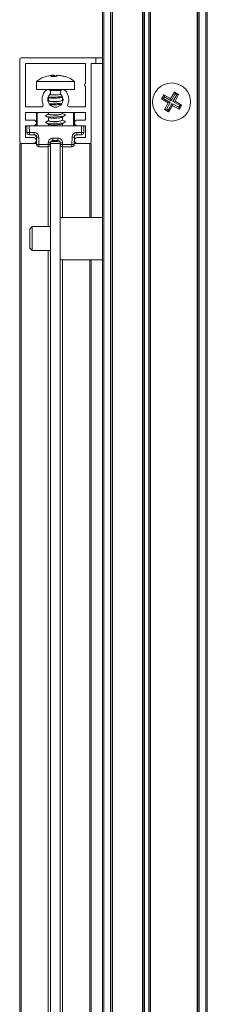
# Model space of a CAD drawing. Header units: millimetres. Extents: x 4007.392 to 4008.192, y 2941.547 to 2942.347.
# Tile 9 of 10: x 4008.151 to 4008.19, y 2941.755 to 2941.962. Entities that reach past the tile are written whole.
import ezdxf

# ---------------------------------------------------------------- set-up
doc = ezdxf.new("R2010")
doc.units = ezdxf.units.MM
doc.layers.add('SANINDUSA', color=3, linetype='Continuous')

msp = doc.modelspace()

# ---------------------------------------------------------------- linework, layer by layer
at = {"layer": 'SANINDUSA', "lineweight": 15}
for p, q in [((4008.168181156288, 2941.570754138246), (4008.168181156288, 2942.300754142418)), ((4008.168481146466, 2941.570754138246), (4008.168481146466, 2942.300754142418)), ((4008.169881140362, 2942.300754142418), (4008.169881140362, 2941.570754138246)), ((4008.170181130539, 2942.300754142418), (4008.170181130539, 2941.570754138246)), ((4008.170281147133, 2942.300754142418), (4008.170281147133, 2941.570754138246)), ((4008.176581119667, 2941.570754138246), (4008.176581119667, 2942.300754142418)), ((4008.176681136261, 2941.570754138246), (4008.176681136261, 2942.300754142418)), ((4008.176981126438, 2941.570754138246), (4008.176981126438, 2942.300754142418)), ((4008.177881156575, 2942.300754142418), (4008.177881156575, 2941.570754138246)), ((4008.178181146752, 2942.300754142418), (4008.178181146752, 2941.570754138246)), ((4008.178281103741, 2942.300754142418), (4008.178281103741, 2941.570754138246)), ((4008.188081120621, 2941.570754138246), (4008.188081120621, 2942.300754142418)), ((4008.188181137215, 2942.300754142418), (4008.188181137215, 2941.570754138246)), ((4008.188481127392, 2942.300754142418), (4008.188481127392, 2941.570754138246)), ((4008.189881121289, 2942.300754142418), (4008.189881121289, 2941.570754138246)), ((4008.190181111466, 2942.300754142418), (4008.190181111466, 2941.570754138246)), ((4008.150781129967, 2941.953563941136), (4008.150781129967, 2941.936163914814)), ((4008.151081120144, 2941.953863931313), (4008.166781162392, 2941.953863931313)), ((4008.166781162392, 2941.952663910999), (4008.166781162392, 2941.953863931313)), ((4008.166781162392, 2941.953863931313), (4008.168181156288, 2941.953863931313)), ((4008.15198115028, 2941.943663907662), (4008.15198115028, 2941.95256395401)), ((4008.15208110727, 2941.952663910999), (4008.164481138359, 2941.952663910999)), ((4008.164581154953, 2941.95256395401), (4008.164581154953, 2941.948413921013)), ((4008.165781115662, 2941.936163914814), (4008.165781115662, 2941.95256395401)), ((4008.166781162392, 2941.952663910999), (4008.165881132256, 2941.952663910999)), ((4008.168181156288, 2941.952663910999), (4008.166781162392, 2941.952663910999)), ((4008.154281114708, 2941.948897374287), (4008.154281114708, 2941.947173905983)), ((4008.154281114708, 2941.948897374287), (4008.162281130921, 2941.948897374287)), ((4008.157625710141, 2941.950228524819), (4008.156094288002, 2941.949894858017)), ((4008.157229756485, 2941.950136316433), (4008.156098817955, 2941.949894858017)), ((4008.157304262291, 2941.949894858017), (4008.157625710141, 2941.950228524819)), ((4008.158242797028, 2941.949894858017), (4008.157304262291, 2941.949894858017)), ((4008.157625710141, 2941.950228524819), (4008.157696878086, 2941.949894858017)), ((4008.157670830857, 2941.95018298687), (4008.157883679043, 2941.950228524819)), ((4008.15782973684, 2941.950228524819), (4008.158134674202, 2941.949894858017)), ((4008.157883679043, 2941.950228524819), (4008.158319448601, 2941.949894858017)), ((4008.157926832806, 2941.949894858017), (4008.157883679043, 2941.950228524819)), ((4008.158678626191, 2941.950228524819), (4008.158242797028, 2941.949894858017)), ((4008.158732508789, 2941.950228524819), (4008.158427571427, 2941.949894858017)), ((4008.160238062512, 2941.949894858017), (4008.158678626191, 2941.950228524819)), ((4008.160313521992, 2941.949894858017), (4008.158732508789, 2941.950228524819)), ((4008.158900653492, 2941.950228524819), (4008.160463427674, 2941.949894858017)), ((4008.158936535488, 2941.950228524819), (4008.160468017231, 2941.949894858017)), ((4008.160468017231, 2941.949894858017), (4008.160238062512, 2941.949894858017)), ((4008.162281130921, 2941.947173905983), (4008.162281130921, 2941.948897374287)), ((4008.154281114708, 2941.947173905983), (4008.162281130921, 2941.947173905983)), ((4008.156621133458, 2941.947173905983), (4008.156642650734, 2941.94717271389)), ((4008.159433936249, 2941.946973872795), (4008.157128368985, 2941.946973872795)), ((4008.159918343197, 2941.947172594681), (4008.159941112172, 2941.947173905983)), ((4008.164581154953, 2941.947813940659), (4008.164581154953, 2941.943663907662)), ((4008.181681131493, 2941.9484253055), (4008.181681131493, 2941.94842709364)), ((4008.181681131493, 2941.948422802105), (4008.181681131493, 2941.9484253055)), ((4008.182480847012, 2941.945294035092), (4008.183323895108, 2941.946644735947)), ((4008.183323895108, 2941.946644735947), (4008.183426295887, 2941.94626660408)), ((4008.183323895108, 2941.946644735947), (4008.184162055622, 2941.946163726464)), ((4008.183681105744, 2941.94842709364), (4008.183681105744, 2941.948425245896)), ((4008.183681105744, 2941.948425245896), (4008.183681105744, 2941.9484227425)), ((4008.184665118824, 2941.948027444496), (4008.184665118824, 2941.948011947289)), ((4008.156821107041, 2941.944854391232), (4008.156704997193, 2941.944788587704)), ((4008.156821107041, 2941.944873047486), (4008.156709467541, 2941.94481189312)), ((4008.156749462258, 2941.945526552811), (4008.156888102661, 2941.945461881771)), ((4008.15681788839, 2941.944852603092), (4008.156821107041, 2941.94485808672)), ((4008.156821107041, 2941.945493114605), (4008.156821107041, 2941.944820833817)), ((4008.15968803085, 2941.945563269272), (4008.159782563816, 2941.945616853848)), ((4008.159692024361, 2941.944873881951), (4008.159725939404, 2941.944927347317)), ((4008.159741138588, 2941.945574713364), (4008.159788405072, 2941.945600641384)), ((4008.159741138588, 2941.944927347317), (4008.159741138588, 2941.945593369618)), ((4008.159872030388, 2941.944893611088), (4008.159741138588, 2941.944954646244)), ((4008.180590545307, 2941.945196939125), (4008.181071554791, 2941.946035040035)), ((4008.180968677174, 2941.9452992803), (4008.180590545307, 2941.945196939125)), ((4008.181941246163, 2941.944353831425), (4008.180590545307, 2941.945196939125)), ((4008.181173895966, 2941.945656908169), (4008.180968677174, 2941.9452992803)), ((4008.18239972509, 2941.944477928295), (4008.180968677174, 2941.9452992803)), ((4008.181071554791, 2941.946035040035), (4008.182480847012, 2941.945294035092)), ((4008.181071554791, 2941.946035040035), (4008.181173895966, 2941.945656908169)), ((4008.182604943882, 2941.944835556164), (4008.181173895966, 2941.945656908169)), ((4008.182604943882, 2941.944835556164), (4008.182480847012, 2941.945294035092)), ((4008.183426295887, 2941.94626660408), (4008.182604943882, 2941.944835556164)), ((4008.182962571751, 2941.944630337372), (4008.183783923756, 2941.946061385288)), ((4008.182962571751, 2941.944630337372), (4008.183420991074, 2941.944754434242)), ((4008.182962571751, 2941.944630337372), (4008.184393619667, 2941.943808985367)), ((4008.184162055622, 2941.946163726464), (4008.183420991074, 2941.944754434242)), ((4008.183420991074, 2941.944754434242), (4008.184771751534, 2941.943911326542)), ((4008.183783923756, 2941.946061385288), (4008.183426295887, 2941.94626660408)), ((4008.183783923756, 2941.946061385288), (4008.184162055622, 2941.946163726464)), ((4008.155422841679, 2941.943563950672), (4008.15208110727, 2941.943563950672)), ((4008.164481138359, 2941.943563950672), (4008.161139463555, 2941.943563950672)), ((4008.181200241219, 2941.942944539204), (4008.181941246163, 2941.944353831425)), ((4008.181578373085, 2941.943046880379), (4008.181200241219, 2941.942944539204)), ((4008.182038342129, 2941.94246352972), (4008.181200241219, 2941.942944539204)), ((4008.18239972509, 2941.944477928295), (4008.181578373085, 2941.943046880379)), ((4008.181578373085, 2941.943046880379), (4008.181936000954, 2941.942841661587)), ((4008.181936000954, 2941.942841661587), (4008.182757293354, 2941.944272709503)), ((4008.182038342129, 2941.94246352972), (4008.181936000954, 2941.942841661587)), ((4008.18239972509, 2941.944477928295), (4008.181941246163, 2941.944353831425)), ((4008.182881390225, 2941.943814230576), (4008.182038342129, 2941.94246352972)), ((4008.182881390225, 2941.943814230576), (4008.182757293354, 2941.944272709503)), ((4008.184188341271, 2941.943451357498), (4008.182757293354, 2941.944272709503)), ((4008.184290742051, 2941.943073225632), (4008.182881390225, 2941.943814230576)), ((4008.184188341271, 2941.943451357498), (4008.184393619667, 2941.943808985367)), ((4008.184290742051, 2941.943073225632), (4008.184188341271, 2941.943451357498)), ((4008.184771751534, 2941.943911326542), (4008.184290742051, 2941.943073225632)), ((4008.184393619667, 2941.943808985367), (4008.184771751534, 2941.943911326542)), ((4008.15198115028, 2941.942263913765), (4008.15198115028, 2941.940863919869)), ((4008.15208110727, 2941.942363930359), (4008.164481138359, 2941.942363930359)), ((4008.15208110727, 2941.940763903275), (4008.153681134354, 2941.940763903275)), ((4008.154281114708, 2941.942163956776), (4008.154281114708, 2941.939563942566)), ((4008.154481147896, 2941.942363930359), (4008.154481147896, 2941.939563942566)), ((4008.156821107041, 2941.942054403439), (4008.156272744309, 2941.941743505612)), ((4008.156821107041, 2941.940654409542), (4008.156272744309, 2941.940343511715)), ((4008.156280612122, 2941.941545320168), (4008.156888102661, 2941.941261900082)), ((4008.156821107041, 2941.942363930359), (4008.156821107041, 2941.942020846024)), ((4008.156821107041, 2941.941293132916), (4008.156821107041, 2941.940620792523)), ((4008.15968803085, 2941.941363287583), (4008.16028950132, 2941.941704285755)), ((4008.159692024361, 2941.942073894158), (4008.159725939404, 2941.942127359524)), ((4008.159692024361, 2941.940673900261), (4008.159725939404, 2941.940727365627)), ((4008.159741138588, 2941.942127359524), (4008.159741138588, 2941.942363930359)), ((4008.160281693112, 2941.941902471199), (4008.159741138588, 2941.942154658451)), ((4008.159741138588, 2941.940727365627), (4008.159741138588, 2941.941393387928)), ((4008.160281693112, 2941.940502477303), (4008.159741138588, 2941.940754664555)), ((4008.162081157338, 2941.939563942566), (4008.162081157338, 2941.942363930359)), ((4008.162281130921, 2941.939563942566), (4008.162281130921, 2941.942163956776)), ((4008.162881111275, 2941.940763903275), (4008.164481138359, 2941.940763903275)), ((4008.164581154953, 2941.940863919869), (4008.164581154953, 2941.942263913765)), ((4008.180697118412, 2941.941096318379), (4008.180697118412, 2941.941080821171)), ((4008.181681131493, 2941.940681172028), (4008.181681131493, 2941.940685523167)), ((4008.15198115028, 2941.937163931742), (4008.15198115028, 2941.939463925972)), ((4008.153681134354, 2941.939563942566), (4008.15208110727, 2941.939563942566)), ((4008.152281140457, 2941.939563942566), (4008.152305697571, 2941.938155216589)), ((4008.152781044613, 2941.939563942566), (4008.152805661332, 2941.938155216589)), ((4008.152781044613, 2941.939563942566), (4008.163781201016, 2941.939563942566)), ((4008.156280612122, 2941.940145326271), (4008.156888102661, 2941.939861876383)), ((4008.156821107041, 2941.939893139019), (4008.156821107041, 2941.939563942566)), ((4008.15968803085, 2941.939963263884), (4008.16028950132, 2941.940304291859)), ((4008.159741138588, 2941.939563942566), (4008.159741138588, 2941.939993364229)), ((4008.164481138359, 2941.939563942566), (4008.162881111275, 2941.939563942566)), ((4008.163781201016, 2941.939563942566), (4008.163756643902, 2941.938155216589)), ((4008.164281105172, 2941.939563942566), (4008.164256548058, 2941.938155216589)), ((4008.164581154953, 2941.939463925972), (4008.164581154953, 2941.937163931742)), ((4008.15208110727, 2941.937063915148), (4008.153681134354, 2941.937063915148)), ((4008.152805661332, 2941.938155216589), (4008.153789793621, 2941.938155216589)), ((4008.152805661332, 2941.938155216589), (4008.152805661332, 2941.937663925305)), ((4008.153789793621, 2941.937663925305), (4008.152805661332, 2941.937663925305)), ((4008.154138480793, 2941.937522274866), (4008.154226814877, 2941.937401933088)), ((4008.154281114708, 2941.93761728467), (4008.154281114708, 2941.935863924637)), ((4008.154316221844, 2941.935655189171), (4008.154289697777, 2941.937172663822)), ((4008.154789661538, 2941.937172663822), (4008.154816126, 2941.935655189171)), ((4008.157772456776, 2941.936955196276), (4008.158789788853, 2941.936955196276)), ((4008.158789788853, 2941.936463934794), (4008.157772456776, 2941.936463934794)), ((4008.161746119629, 2941.935655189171), (4008.161772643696, 2941.937172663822)), ((4008.162272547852, 2941.937172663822), (4008.16224608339, 2941.935655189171)), ((4008.162281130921, 2941.935863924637), (4008.162281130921, 2941.93761728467)), ((4008.162772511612, 2941.938155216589), (4008.163756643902, 2941.938155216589)), ((4008.162772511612, 2941.937663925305), (4008.163756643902, 2941.937663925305)), ((4008.162881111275, 2941.937063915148), (4008.164481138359, 2941.937063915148)), ((4008.163756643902, 2941.938155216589), (4008.163756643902, 2941.937663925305)), ((4008.150781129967, 2941.595863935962), (4008.150781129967, 2941.935863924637)), ((4008.151081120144, 2941.935863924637), (4008.150781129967, 2941.935863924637)), ((4008.151081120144, 2941.935863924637), (4008.151081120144, 2941.595863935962)), ((4008.151081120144, 2941.935863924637), (4008.153681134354, 2941.935863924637)), ((4008.154312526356, 2941.935863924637), (4008.153681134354, 2941.935863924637)), ((4008.154816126, 2941.935655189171), (4008.156767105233, 2941.935655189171)), ((4008.154816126, 2941.935655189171), (4008.154816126, 2941.935163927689)), ((4008.154816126, 2941.935163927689), (4008.156767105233, 2941.935163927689)), ((4008.156767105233, 2941.935655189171), (4008.156772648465, 2941.935972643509)), ((4008.156767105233, 2941.935163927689), (4008.156767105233, 2941.935655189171)), ((4008.156781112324, 2941.918363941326), (4008.156781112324, 2941.935164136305)), ((4008.15727255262, 2941.935972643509), (4008.157267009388, 2941.935655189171)), ((4008.157270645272, 2941.935863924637), (4008.157281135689, 2941.935863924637)), ((4008.157281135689, 2941.595863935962), (4008.157281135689, 2941.935863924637)), ((4008.15928110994, 2941.935863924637), (4008.157281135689, 2941.935863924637)), ((4008.159252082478, 2941.935863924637), (4008.159291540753, 2941.93586884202)), ((4008.15928110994, 2941.595863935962), (4008.15928110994, 2941.935863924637)), ((4008.15928110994, 2941.935863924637), (4008.159291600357, 2941.935863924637)), ((4008.159295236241, 2941.935655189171), (4008.159289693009, 2941.935972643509)), ((4008.159781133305, 2941.935164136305), (4008.159781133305, 2941.920313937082)), ((4008.159789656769, 2941.935972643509), (4008.159795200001, 2941.935655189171)), ((4008.159795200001, 2941.935655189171), (4008.161746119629, 2941.935655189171)), ((4008.159795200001, 2941.935655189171), (4008.159795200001, 2941.935163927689)), ((4008.159795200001, 2941.935163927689), (4008.161746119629, 2941.935163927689)), ((4008.161746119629, 2941.935163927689), (4008.161746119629, 2941.935655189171)), ((4008.162881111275, 2941.935863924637), (4008.162249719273, 2941.935863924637)), ((4008.162881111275, 2941.935863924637), (4008.165481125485, 2941.935863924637)), ((4008.165781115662, 2941.935863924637), (4008.165481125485, 2941.935863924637)), ((4008.165481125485, 2941.920313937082), (4008.165481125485, 2941.935863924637)), ((4008.165781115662, 2941.935863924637), (4008.165781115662, 2941.920313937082)), ((4008.168181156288, 2941.920313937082), (4008.15928110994, 2941.920313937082)), ((4008.153381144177, 2941.918363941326), (4008.152881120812, 2941.917863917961)), ((4008.152881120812, 2941.917863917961), (4008.152881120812, 2941.913863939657)), ((4008.157281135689, 2941.918363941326), (4008.153381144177, 2941.918363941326)), ((4008.153381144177, 2941.918363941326), (4008.153381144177, 2941.913363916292)), ((4008.152881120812, 2941.913863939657), (4008.153381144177, 2941.913363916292)), ((4008.153381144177, 2941.913363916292), (4008.157281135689, 2941.913363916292)), ((4008.156781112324, 2941.618363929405), (4008.156781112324, 2941.913363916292)), ((4008.15928110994, 2941.911413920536), (4008.168181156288, 2941.911413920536)), ((4008.159781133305, 2941.911413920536), (4008.159781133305, 2941.620313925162)), ((4008.165481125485, 2941.620313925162), (4008.165481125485, 2941.911413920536)), ((4008.165781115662, 2941.911413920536), (4008.165781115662, 2941.620313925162))]:
    msp.add_line(p, q, dxfattribs=at)
at = {"layer": 'SANINDUSA', "lineweight": 15, "flags": 128}
for points in [[(4008.156784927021, 2941.945630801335), (4008.157045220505, 2941.945604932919), (4008.157788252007, 2941.94557864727)], [(4008.156924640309, 2941.94421542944), (4008.157045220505, 2941.944204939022), (4008.157788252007, 2941.944178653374)], [(4008.156272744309, 2941.941743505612), (4008.15624145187, 2941.941723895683), (4008.156208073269, 2941.941591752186), (4008.156490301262, 2941.941479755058), (4008.157045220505, 2941.941404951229), (4008.157788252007, 2941.941378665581)], [(4008.157788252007, 2941.941378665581), (4008.158606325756, 2941.941404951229), (4008.159374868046, 2941.941479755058), (4008.159976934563, 2941.941591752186), (4008.160320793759, 2941.941723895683), (4008.16035417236, 2941.941856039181), (4008.160281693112, 2941.941902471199)], [(4008.157788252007, 2941.939978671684), (4008.158606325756, 2941.94000492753), (4008.159374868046, 2941.940079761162), (4008.159976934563, 2941.94019175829), (4008.160320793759, 2941.940323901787), (4008.16035417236, 2941.94045598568), (4008.160281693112, 2941.940502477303)], [(4008.156272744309, 2941.940343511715), (4008.15624145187, 2941.940323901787), (4008.156208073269, 2941.94019175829), (4008.156490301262, 2941.940079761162), (4008.157045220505, 2941.94000492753), (4008.157788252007, 2941.939978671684)]]:
    msp.add_lwpolyline(points, dxfattribs=at)
at = {"layer": 'SANINDUSA', "lineweight": 15}
msp.add_circle((4008.1826811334, 2941.944554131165), 0.004000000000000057, dxfattribs=at)
for centre, radius, start, end in [((4008.1510811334, 2941.95356392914), 0.0003000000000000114, 90, 180), ((4008.1520811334, 2941.95256392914), 0.0001000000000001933, 90, 180), ((4008.1644811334, 2941.95256392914), 0.0001000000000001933, 0, 90), ((4008.1658811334, 2941.95256392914), 9.999999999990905e-05, 90, 180), ((4008.1582811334, 2941.94506392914), 0.00280000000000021, 136.6582417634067, 202.7739724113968), ((4008.1566811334, 2941.946573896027), 0.0006000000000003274, 316.6582417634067, 136.6582417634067), ((4008.1598811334, 2941.946573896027), 0.0006000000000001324, 43.34175823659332, 223.3417582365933), ((4008.1582811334, 2941.94506392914), 0.002799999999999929, 337.2260275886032, 43.34175823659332), ((4008.1647061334, 2941.94811392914), 0.0003249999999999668, 112.6198649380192, 247.3801350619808), ((4008.1582811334, 2941.94506392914), 0.001600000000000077, 136.6582417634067, 43.34175823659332), ((4008.158220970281, 2941.948253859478), 0.003686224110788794, 247.6814721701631, 293.5199275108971), ((4008.158018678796, 2941.952718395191), 0.006695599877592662, 261.7289264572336, 282.2011587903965), ((4008.157884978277, 2941.956363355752), 0.01078514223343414, 269.4861373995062, 279.8628924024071), ((4008.1520811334, 2941.94366392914), 0.0001000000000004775, 180, 270), ((4008.155422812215, 2941.94386392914), 0.0003000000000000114, 270, 22.77397241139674), ((4008.157880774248, 2941.955048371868), 0.01087011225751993, 269.5123143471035, 279.6557915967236), ((4008.161139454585, 2941.94386392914), 0.0003000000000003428, 157.2260275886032, 270), ((4008.1644811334, 2941.94366392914), 9.999999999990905e-05, 270, 0), ((4008.1520811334, 2941.94226392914), 0.0001000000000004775, 90, 180), ((4008.1520811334, 2941.94086392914), 0.0001000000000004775, 180, 270), ((4008.1536811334, 2941.94016392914), 0.000600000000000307, 270, 90), ((4008.1544811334, 2941.94216392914), 0.0001999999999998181, 90, 180), ((4008.158220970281, 2941.945453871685), 0.003686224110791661, 247.6814721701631, 293.5199275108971), ((4008.158220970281, 2941.944053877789), 0.003686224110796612, 247.6814721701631, 293.5199275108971), ((4008.1620811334, 2941.94216392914), 0.0001999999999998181, 0, 90), ((4008.1628811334, 2941.94016392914), 0.000600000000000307, 90, 270), ((4008.1644811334, 2941.94226392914), 0.0001000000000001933, 0, 90), ((4008.1644811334, 2941.94086392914), 0.0001000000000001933, 270, 0), ((4008.1520811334, 2941.93946392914), 0.0001000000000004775, 90, 180), ((4008.1644811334, 2941.93946392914), 9.999999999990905e-05, 0, 90), ((4008.1520811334, 2941.93716392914), 0.0001000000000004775, 180, 270), ((4008.152555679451, 2941.945291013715), 0.007140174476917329, 267.9936296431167, 272.0063703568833), ((4008.152805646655, 2941.93816392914), 0.0005000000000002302, 181.0000000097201, 270), ((4008.1536811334, 2941.93646392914), 0.0006000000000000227, 270, 90), ((4008.157975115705, 2941.943863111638), 0.007636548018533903, 265.3847614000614, 278.8879823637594), ((4008.1628811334, 2941.93646392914), 0.0006000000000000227, 90, 270), ((4008.163756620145, 2941.93816392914), 0.0005000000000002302, 270, 358.9999999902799), ((4008.16400659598, 2941.945288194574), 0.007137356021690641, 267.9930764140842, 272.0069235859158), ((4008.1644811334, 2941.93716392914), 9.999999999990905e-05, 270, 0), ((4008.1510811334, 2941.93616392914), 0.0003000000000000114, 180, 270), ((4008.154816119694, 2941.93566392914), 0.0005000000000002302, 181.0000000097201, 270), ((4008.154566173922, 2941.94286072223), 0.007209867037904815, 268.0132685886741, 271.986731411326), ((4008.156767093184, 2941.93566392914), 0.0005000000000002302, 270, 358.9999999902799), ((4008.15701705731, 2941.94286072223), 0.007209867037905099, 268.0132685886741, 271.986731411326), ((4008.159545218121, 2941.942862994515), 0.007212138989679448, 268.0136577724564, 271.9863422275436), ((4008.159795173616, 2941.93566392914), 0.0005000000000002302, 181.0000000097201, 270), ((4008.161996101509, 2941.942862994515), 0.007212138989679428, 268.0136577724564, 271.9863422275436), ((4008.161746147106, 2941.93566392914), 0.0005000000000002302, 270, 358.9999999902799), ((4008.1654811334, 2941.93616392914), 0.0003000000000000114, 270, 0)]:
    msp.add_arc(centre, radius, start, end, dxfattribs=at)
for centre, major_axis, ratio, start_param, end_param in [((4008.1582811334, 2941.944878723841), (0.001459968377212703, 5.945636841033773e-05), 0.1616183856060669, 3.135010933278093, 6.016503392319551), ((4008.1582811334, 2941.946278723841), (0.001459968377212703, 5.945636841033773e-05), 0.1616183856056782, 3.717816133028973, 5.611472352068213), ((4008.1582811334, 2941.942078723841), (0.001459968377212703, 5.945636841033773e-05), 0.1616183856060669, 3.135010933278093, 6.016503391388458), ((4008.1582811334, 2941.940678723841), (0.001459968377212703, 5.945636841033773e-05), 0.1616183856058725, 3.135010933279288, 6.016503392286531), ((4008.1582811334, 2941.936478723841), (0.001459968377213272, 5.945636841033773e-05), 0.1616183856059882, 3.908531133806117, 5.301145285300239)]:
    msp.add_ellipse(centre, major_axis=major_axis, ratio=ratio, start_param=start_param, end_param=end_param, dxfattribs=at)
for points, knots in [([(4008.156100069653, 2941.949858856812), (4008.15579950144, 2941.949756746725), (4008.155162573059, 2941.949540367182), (4008.154630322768, 2941.949127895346), (4008.154349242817, 2941.948910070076)], [0, 0, 0, 0, 0.4719026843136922, 1, 1, 1, 1]), ([(4008.162218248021, 2941.948915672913), (4008.162149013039, 2941.9489778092), (4008.161729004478, 2941.949354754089), (4008.161073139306, 2941.949706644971), (4008.160466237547, 2941.949870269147), (4008.160314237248, 2941.949911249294)], [0, 0, 0, 0, 0.1288774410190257, 0.7818248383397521, 1, 1, 1, 1]), ([(4008.156892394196, 2941.945470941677), (4008.156907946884, 2941.945461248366), (4008.156957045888, 2941.945430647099), (4008.157208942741, 2941.945394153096), (4008.157563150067, 2941.945369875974), (4008.157954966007, 2941.945363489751), (4008.158369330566, 2941.945371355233), (4008.158829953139, 2941.94539928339), (4008.159251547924, 2941.945447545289), (4008.159566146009, 2941.945508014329), (4008.159660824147, 2941.945552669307), (4008.159705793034, 2941.945573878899)], [0, 0, 0, 0, 0.05934973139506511, 0.1873639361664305, 0.3142050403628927, 0.4007447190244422, 0.5070247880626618, 0.6323652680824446, 0.7582497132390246, 0.885176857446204, 1, 1, 1, 1]), ([(4008.157075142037, 2941.944021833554), (4008.157121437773, 2941.944013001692), (4008.157252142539, 2941.943988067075), (4008.157566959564, 2941.943970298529), (4008.157953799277, 2941.943963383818), (4008.158370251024, 2941.94397137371), (4008.158827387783, 2941.943999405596), (4008.159250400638, 2941.944045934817), (4008.159434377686, 2941.944087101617), (4008.159523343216, 2941.944107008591)], [0, 0, 0, 0, 0.0917392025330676, 0.2590033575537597, 0.373122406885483, 0.5132729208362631, 0.6785582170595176, 0.8445608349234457, 1, 1, 1, 1]), ([(4008.156892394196, 2941.941270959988), (4008.156907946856, 2941.941261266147), (4008.156957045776, 2941.941230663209), (4008.157208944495, 2941.941194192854), (4008.157563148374, 2941.94116982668), (4008.157954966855, 2941.941163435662), (4008.158369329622, 2941.941171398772), (4008.158829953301, 2941.941199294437), (4008.159251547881, 2941.941247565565), (4008.159566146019, 2941.941308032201), (4008.15966082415, 2941.941352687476), (4008.159705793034, 2941.941373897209)], [0, 0, 0, 0, 0.05934966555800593, 0.1873637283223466, 0.3142055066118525, 0.4007450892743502, 0.5070253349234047, 0.6323656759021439, 0.7582499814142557, 0.8851769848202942, 1, 1, 1, 1]), ([(4008.156892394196, 2941.939870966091), (4008.156907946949, 2941.939861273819), (4008.156957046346, 2941.939830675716), (4008.157208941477, 2941.9397941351), (4008.157563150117, 2941.939769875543), (4008.157954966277, 2941.939763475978), (4008.15836933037, 2941.93977139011), (4008.15882995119, 2941.939799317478), (4008.159251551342, 2941.939847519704), (4008.159566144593, 2941.939908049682), (4008.159660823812, 2941.939952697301), (4008.159705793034, 2941.939973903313)], [0, 0, 0, 0, 0.05934966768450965, 0.1873644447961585, 0.3142054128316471, 0.4007449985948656, 0.5070251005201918, 0.6323654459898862, 0.758249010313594, 0.8851769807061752, 1, 1, 1, 1]), ([(4008.153789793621, 2941.938155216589), (4008.153914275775, 2941.938142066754), (4008.154106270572, 2941.938121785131), (4008.154337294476, 2941.937999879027), (4008.154495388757, 2941.937873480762), (4008.154624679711, 2941.937717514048), (4008.154750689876, 2941.937488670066), (4008.154774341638, 2941.93729688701), (4008.154789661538, 2941.937172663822)], [0, 0, 0, 0, 0.2396743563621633, 0.3696612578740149, 0.499966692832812, 0.6299490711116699, 0.7603077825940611, 1, 1, 1, 1]), ([(4008.153789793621, 2941.938155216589), (4008.153789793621, 2941.938122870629), (4008.153789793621, 2941.938058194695), (4008.153789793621, 2941.937965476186), (4008.153789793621, 2941.937879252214), (4008.153789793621, 2941.937831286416), (4008.153789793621, 2941.937807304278)], [0, 0, 0, 0, 0.2500530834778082, 0.4999825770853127, 0.7499992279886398, 1, 1, 1, 1]), ([(4008.153789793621, 2941.937807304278), (4008.153789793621, 2941.93778590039), (4008.153789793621, 2941.937743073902), (4008.153789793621, 2941.937698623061), (4008.153789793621, 2941.937669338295), (4008.153789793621, 2941.937665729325), (4008.153789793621, 2941.937663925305)], [0, 0, 0, 0, 0.249900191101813, 0.5000188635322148, 0.7500737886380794, 0.9999999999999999, 0.9999999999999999, 0.9999999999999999, 0.9999999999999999]), ([(4008.153789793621, 2941.937663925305), (4008.153853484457, 2941.937657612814), (4008.15398435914, 2941.937644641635), (4008.154087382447, 2941.937562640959), (4008.154140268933, 2941.937520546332)], [0, 0, 0, 0, 0.4866551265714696, 1, 1, 1, 1]), ([(4008.154140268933, 2941.937520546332), (4008.154162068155, 2941.937496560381), (4008.154205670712, 2941.937448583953), (4008.154251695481, 2941.937362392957), (4008.154282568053, 2941.937269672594), (4008.154287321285, 2941.93720499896), (4008.154289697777, 2941.937172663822)], [0, 0, 0, 0, 0.2499444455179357, 0.4999360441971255, 0.7499810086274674, 1, 1, 1, 1]), ([(4008.154436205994, 2941.937169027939), (4008.154414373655, 2941.937169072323), (4008.154370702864, 2941.937169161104), (4008.154325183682, 2941.937169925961), (4008.154295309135, 2941.93717102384), (4008.154291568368, 2941.937172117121), (4008.154289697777, 2941.937172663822)], [0, 0, 0, 0, 0.2499937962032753, 0.5000575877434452, 0.7500011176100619, 1, 1, 1, 1]), ([(4008.154789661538, 2941.937172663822), (4008.154756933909, 2941.937172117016), (4008.154691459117, 2941.937171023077), (4008.154597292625, 2941.937169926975), (4008.154509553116, 2941.937169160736), (4008.154460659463, 2941.937169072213), (4008.154436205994, 2941.937169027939)], [0, 0, 0, 0, 0.2499917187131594, 0.5001326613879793, 0.7499984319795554, 1, 1, 1, 1]), ([(4008.156772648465, 2941.935972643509), (4008.156787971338, 2941.936096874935), (4008.156811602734, 2941.93628846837), (4008.156937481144, 2941.936517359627), (4008.157066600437, 2941.93667324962), (4008.157224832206, 2941.936799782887), (4008.157455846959, 2941.936921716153), (4008.157647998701, 2941.936942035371), (4008.157772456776, 2941.936955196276)], [0, 0, 0, 0, 0.2397145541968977, 0.3696949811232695, 0.5000400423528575, 0.6300170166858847, 0.7603593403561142, 1, 1, 1, 1]), ([(4008.15727255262, 2941.935972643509), (4008.157274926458, 2941.936004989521), (4008.157279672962, 2941.936069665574), (4008.157310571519, 2941.936162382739), (4008.157356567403, 2941.936248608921), (4008.157400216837, 2941.936296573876), (4008.157422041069, 2941.936320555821)], [0, 0, 0, 0, 0.2500542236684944, 0.499984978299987, 0.7499980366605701, 1, 1, 1, 1]), ([(4008.157422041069, 2941.936320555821), (4008.157474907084, 2941.936362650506), (4008.157577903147, 2941.936444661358), (4008.15770876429, 2941.936457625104), (4008.157772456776, 2941.936463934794)], [0, 0, 0, 0, 0.5132818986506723, 1, 1, 1, 1]), ([(4008.157772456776, 2941.936955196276), (4008.157772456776, 2941.936922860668), (4008.157772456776, 2941.93685818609), (4008.157772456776, 2941.936765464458), (4008.157772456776, 2941.936679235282), (4008.157772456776, 2941.936631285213), (4008.157772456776, 2941.936607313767)], [0, 0, 0, 0, 0.2499922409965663, 0.5000104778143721, 0.7500426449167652, 1, 1, 1, 1]), ([(4008.157772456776, 2941.936607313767), (4008.157772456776, 2941.936585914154), (4008.157772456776, 2941.9365431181), (4008.157772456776, 2941.936498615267), (4008.157772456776, 2941.936469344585), (4008.157772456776, 2941.936465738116), (4008.157772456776, 2941.936463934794)], [0, 0, 0, 0, 0.249985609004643, 0.4999341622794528, 0.7499549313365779, 1, 1, 1, 1]), ([(4008.158789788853, 2941.936955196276), (4008.15891426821, 2941.936942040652), (4008.159106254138, 2941.936921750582), (4008.159337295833, 2941.936799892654), (4008.159495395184, 2941.936673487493), (4008.159624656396, 2941.936517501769), (4008.159750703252, 2941.936288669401), (4008.159774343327, 2941.936096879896), (4008.159789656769, 2941.935972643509)], [0, 0, 0, 0, 0.2396724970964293, 0.3696496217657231, 0.4999540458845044, 0.6299507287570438, 0.7602914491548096, 1, 1, 1, 1]), ([(4008.158789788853, 2941.936955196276), (4008.158789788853, 2941.936922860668), (4008.158789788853, 2941.93685818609), (4008.158789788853, 2941.936765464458), (4008.158789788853, 2941.936679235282), (4008.158789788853, 2941.936631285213), (4008.158789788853, 2941.936607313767)], [0, 0, 0, 0, 0.2499922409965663, 0.5000104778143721, 0.7500426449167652, 1, 1, 1, 1]), ([(4008.158789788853, 2941.936607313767), (4008.158789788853, 2941.936585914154), (4008.158789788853, 2941.9365431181), (4008.158789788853, 2941.936498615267), (4008.158789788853, 2941.936469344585), (4008.158789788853, 2941.936465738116), (4008.158789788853, 2941.936463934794)], [0, 0, 0, 0, 0.249985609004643, 0.4999341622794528, 0.7499549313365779, 1, 1, 1, 1]), ([(4008.158789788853, 2941.936463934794), (4008.158853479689, 2941.936457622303), (4008.158984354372, 2941.936444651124), (4008.159087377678, 2941.936362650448), (4008.159140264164, 2941.936320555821)], [0, 0, 0, 0, 0.4866551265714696, 1, 1, 1, 1]), ([(4008.159140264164, 2941.936320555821), (4008.159162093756, 2941.936296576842), (4008.159205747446, 2941.936248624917), (4008.159251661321, 2941.936162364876), (4008.159282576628, 2941.936069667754), (4008.159287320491, 2941.936004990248), (4008.159289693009, 2941.935972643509)], [0, 0, 0, 0, 0.250020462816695, 0.4999780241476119, 0.7499272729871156, 1, 1, 1, 1]), ([(4008.161772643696, 2941.937172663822), (4008.16178796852, 2941.937296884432), (4008.161811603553, 2941.937488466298), (4008.161937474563, 2941.937717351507), (4008.16206660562, 2941.937873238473), (4008.162224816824, 2941.937999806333), (4008.162455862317, 2941.938121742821), (4008.162648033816, 2941.938142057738), (4008.162772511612, 2941.938155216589)], [0, 0, 0, 0, 0.2396888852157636, 0.3696652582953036, 0.5000057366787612, 0.6299907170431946, 0.7603289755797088, 1, 1, 1, 1]), ([(4008.161772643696, 2941.937172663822), (4008.161805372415, 2941.937172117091), (4008.161870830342, 2941.937171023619), (4008.161964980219, 2941.937169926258), (4008.16205274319, 2941.937169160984), (4008.162101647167, 2941.937169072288), (4008.16212609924, 2941.937169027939)], [0, 0, 0, 0, 0.2499945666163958, 0.4999928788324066, 0.7499955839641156, 0.9999999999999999, 0.9999999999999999, 0.9999999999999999, 0.9999999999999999]), ([(4008.16212609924, 2941.937169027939), (4008.162147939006, 2941.937169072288), (4008.162191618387, 2941.937169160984), (4008.162237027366, 2941.937169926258), (4008.162267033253, 2941.937171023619), (4008.162270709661, 2941.937172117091), (4008.162272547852, 2941.937172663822)], [0, 0, 0, 0, 0.2500044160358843, 0.5000071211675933, 0.7500054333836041, 0.9999999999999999, 0.9999999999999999, 0.9999999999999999, 0.9999999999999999]), ([(4008.162272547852, 2941.937172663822), (4008.162274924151, 2941.937204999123), (4008.162279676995, 2941.937269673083), (4008.162310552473, 2941.937362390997), (4008.162356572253, 2941.93744860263), (4008.162400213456, 2941.937496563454), (4008.162422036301, 2941.937520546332)], [0, 0, 0, 0, 0.2499943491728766, 0.5000146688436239, 0.7499816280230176, 0.9999999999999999, 0.9999999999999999, 0.9999999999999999, 0.9999999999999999]), ([(4008.162422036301, 2941.937520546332), (4008.162474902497, 2941.937562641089), (4008.162577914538, 2941.937644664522), (4008.162708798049, 2941.937657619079), (4008.162772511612, 2941.937663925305)], [0, 0, 0, 0, 0.5132040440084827, 1, 1, 1, 1]), ([(4008.162772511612, 2941.938155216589), (4008.162772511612, 2941.938122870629), (4008.162772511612, 2941.938058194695), (4008.162772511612, 2941.937965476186), (4008.162772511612, 2941.937879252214), (4008.162772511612, 2941.937831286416), (4008.162772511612, 2941.937807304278)], [0, 0, 0, 0, 0.2500530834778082, 0.4999825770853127, 0.7499992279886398, 1, 1, 1, 1]), ([(4008.162772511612, 2941.937807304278), (4008.162772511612, 2941.93778590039), (4008.162772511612, 2941.937743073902), (4008.162772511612, 2941.937698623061), (4008.162772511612, 2941.937669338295), (4008.162772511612, 2941.937665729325), (4008.162772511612, 2941.937663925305)], [0, 0, 0, 0, 0.249900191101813, 0.5000188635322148, 0.7500737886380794, 0.9999999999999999, 0.9999999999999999, 0.9999999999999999, 0.9999999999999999]), ([(4008.156772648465, 2941.935972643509), (4008.156805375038, 2941.935972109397), (4008.156870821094, 2941.93597104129), (4008.156964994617, 2941.935969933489), (4008.157052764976, 2941.935969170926), (4008.157101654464, 2941.935969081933), (4008.157126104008, 2941.935969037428)], [0, 0, 0, 0, 0.2499917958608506, 0.4999294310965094, 0.7499156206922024, 1, 1, 1, 1]), ([(4008.157126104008, 2941.935969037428), (4008.157147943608, 2941.935969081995), (4008.157191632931, 2941.93596917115), (4008.157237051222, 2941.935969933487), (4008.157266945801, 2941.93597104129), (4008.157270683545, 2941.935972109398), (4008.15727255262, 2941.935972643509)], [0, 0, 0, 0, 0.249923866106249, 0.4999635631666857, 0.7499546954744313, 1, 1, 1, 1]), ([(4008.159436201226, 2941.935969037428), (4008.159414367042, 2941.935969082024), (4008.15937068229, 2941.935969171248), (4008.159325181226, 2941.93596993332), (4008.159295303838, 2941.935971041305), (4008.159291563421, 2941.935972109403), (4008.159289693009, 2941.935972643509)], [0, 0, 0, 0, 0.2499059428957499, 0.4999994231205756, 0.749972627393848, 0.9999999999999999, 0.9999999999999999, 0.9999999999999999, 0.9999999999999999]), ([(4008.159789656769, 2941.935972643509), (4008.159756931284, 2941.935972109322), (4008.159691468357, 2941.935971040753), (4008.159597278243, 2941.935969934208), (4008.159509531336, 2941.935969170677), (4008.159460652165, 2941.935969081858), (4008.159436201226, 2941.935969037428)], [0, 0, 0, 0, 0.2499889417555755, 0.5000692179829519, 0.7499184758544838, 0.9999999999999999, 0.9999999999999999, 0.9999999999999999, 0.9999999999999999])]:
    msp.add_open_spline(points, degree=3, knots=knots, dxfattribs=at)

doc.saveas('drawing.dxf')
